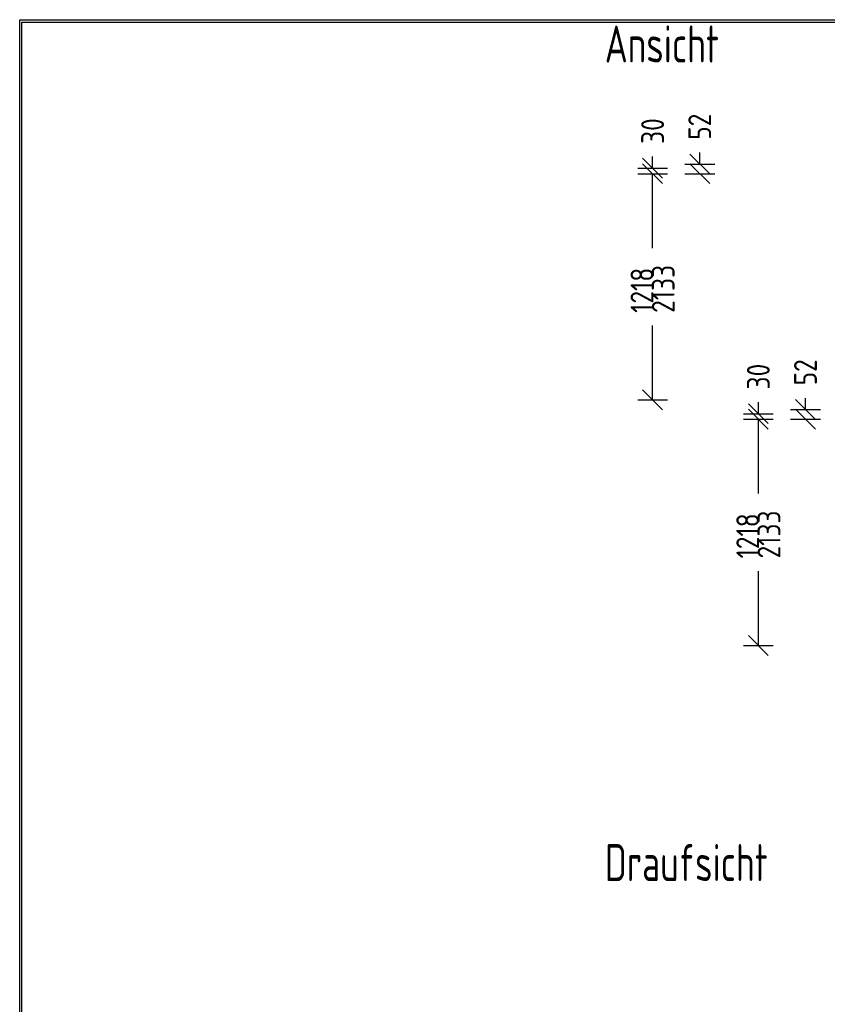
# Model space of a CAD drawing. Header units: millimetres. Extents: x -746391 to 410178, y -169697 to 100555.
# Tile 18 of 179: x 8294 to 12642, y -49555 to -44254. Entities that reach past the tile are written whole.
import ezdxf

# ---------------------------------------------------------------- set-up
doc = ezdxf.new("R2010")
doc.units = ezdxf.units.MM
doc.layers.add('1', color=7, linetype='Continuous')
doc.styles.get("Standard").update_dxf_attribs({"font": 'isocpeur.ttf', "width": 0.75})

# ---------------------------------------------------------------- blocks, each defined once
blk = doc.blocks.new('NWK17B0226701181756ANSK01')
at = {"layer": '1', "width": 0.69}
blk.add_text('Ansicht', height=199.52, dxfattribs=at).set_placement((3149.96, 12155.3))
blk = doc.blocks.new('NWK17B0226701181756MASS06')
at = {"layer": '1'}
for p, q in [((3607.53, 11662.7), (3714.77, 11555.5)), ((3661.15, 11609.1), (3661.15, 11671)), ((3580.72, 11609.1), (3741.58, 11609.1)), ((3607.53, 11610.7), (3714.77, 11503.5)), ((3580.72, 11557.1), (3741.58, 11557.1))]:
    blk.add_line(p, q, dxfattribs=at)
at = {"layer": '1', "width": 0.81}
blk.add_text('52', height=122.96, rotation=90, dxfattribs=at).set_placement((3722.63, 11739.4))
blk = doc.blocks.new('NWK17B0226701181756MKETT04')
at = {"layer": '1'}
blk.add_blockref('NWK17B0226701181756MASS06', (0, 0), dxfattribs=at)
blk = doc.blocks.new('NWK17B0226701181756MASS07')
at = {"layer": '1'}
for p, q in [((3353.87, 11610.7), (3461.11, 11503.5)), ((3327.06, 11557.1), (3487.92, 11557.1)), ((3407.49, 11156.9), (3407.49, 11557.1)), ((3407.49, 10339.1), (3407.49, 10739.3)), ((3353.87, 10392.7), (3461.11, 10285.5)), ((3327.06, 10339.1), (3487.92, 10339.1))]:
    blk.add_line(p, q, dxfattribs=at)
at = {"layer": '1', "width": 0.81}
for s, p in [('1218', (3411.74, 10807.8)), ('2133', (3526.2, 10807.8))]:
    blk.add_text(s, height=122.96, rotation=90, dxfattribs=at).set_placement(p)
blk = doc.blocks.new('NWK17B0226701181756MASS08')
at = {"layer": '1'}
for p, q in [((3353.87, 11640.7), (3461.11, 11533.5)), ((3353.87, 11610.7), (3461.11, 11503.5)), ((3407.49, 11587.1), (3407.49, 11649)), ((3327.06, 11587.1), (3487.92, 11587.1)), ((3327.06, 11557.1), (3487.92, 11557.1))]:
    blk.add_line(p, q, dxfattribs=at)
at = {"layer": '1', "width": 0.81}
blk.add_text('30', height=122.96, rotation=90, dxfattribs=at).set_placement((3468.97, 11717.4))
blk = doc.blocks.new('NWK17B0226701181756MKETT05')
at = {"layer": '1'}
for name in ['NWK17B0226701181756MASS08', 'NWK17B0226701181756MASS07']:
    blk.add_blockref(name, (0, 0), dxfattribs=at)
blk = doc.blocks.new('NWK17B0226701181756MGRP02')
at = {"layer": '1'}
for name in ['NWK17B0226701181756MKETT04', 'NWK17B0226701181756MKETT05']:
    blk.add_blockref(name, (0, 0), dxfattribs=at)
blk = doc.blocks.new('NWK17B0226701181756MASS09')
at = {"layer": '1'}
for p, q in [((4176.72, 10340.7), (4283.95, 10233.5)), ((4230.34, 10287.1), (4230.34, 10349)), ((4149.91, 10287.1), (4310.76, 10287.1)), ((4176.72, 10288.7), (4283.95, 10181.5)), ((4149.91, 10235.1), (4310.76, 10235.1))]:
    blk.add_line(p, q, dxfattribs=at)
at = {"layer": '1', "width": 0.81}
blk.add_text('52', height=122.96, rotation=90, dxfattribs=at).set_placement((4291.82, 10417.4))
blk = doc.blocks.new('NWK17B0226701181756MKETT06')
at = {"layer": '1'}
blk.add_blockref('NWK17B0226701181756MASS09', (0, 0), dxfattribs=at)
blk = doc.blocks.new('NWK17B0226701181756MASS10')
at = {"layer": '1'}
for p, q in [((3923.06, 10288.7), (4030.29, 10181.5)), ((3896.25, 10235.1), (4057.1, 10235.1)), ((3976.68, 9834.92), (3976.68, 10235.1)), ((3976.68, 9017.11), (3976.68, 9417.31)), ((3923.06, 9070.73), (4030.29, 8963.49)), ((3896.25, 9017.11), (4057.1, 9017.11))]:
    blk.add_line(p, q, dxfattribs=at)
at = {"layer": '1', "width": 0.81}
for s, p in [('1218', (3980.93, 9485.75)), ('2133', (4095.39, 9485.75))]:
    blk.add_text(s, height=122.96, rotation=90, dxfattribs=at).set_placement(p)
blk = doc.blocks.new('NWK17B0226701181756MASS11')
at = {"layer": '1'}
for p, q in [((3923.06, 10318.7), (4030.29, 10211.5)), ((3923.06, 10288.7), (4030.29, 10181.5)), ((3976.68, 10265.1), (3976.68, 10327)), ((3896.25, 10265.1), (4057.1, 10265.1)), ((3896.25, 10235.1), (4057.1, 10235.1))]:
    blk.add_line(p, q, dxfattribs=at)
at = {"layer": '1', "width": 0.81}
blk.add_text('30', height=122.96, rotation=90, dxfattribs=at).set_placement((4038.16, 10395.4))
blk = doc.blocks.new('NWK17B0226701181756MKETT07')
at = {"layer": '1'}
for name in ['NWK17B0226701181756MASS11', 'NWK17B0226701181756MASS10']:
    blk.add_blockref(name, (0, 0), dxfattribs=at)
blk = doc.blocks.new('NWK17B0226701181756MGRP03')
at = {"layer": '1'}
for name in ['NWK17B0226701181756MKETT06', 'NWK17B0226701181756MKETT07']:
    blk.add_blockref(name, (0, 0), dxfattribs=at)
blk = doc.blocks.new('NWK17B0226701181756ANS01')
at = {"layer": '1'}
for name in ['NWK17B0226701181756ANSK01', 'NWK17B0226701181756MGRP02', 'NWK17B0226701181756MGRP03']:
    blk.add_blockref(name, (0, 0), dxfattribs=at)
blk = doc.blocks.new('NWK17B0226701181756ANSK02')
at = {"layer": '1', "width": 0.69}
blk.add_text('Draufsicht', height=199.52, dxfattribs=at).set_placement((3149.96, 7748.67))
blk = doc.blocks.new('NWK17B0226701181756ANS02')
at = {"layer": '1'}
blk.add_blockref('NWK17B0226701181756ANSK02', (0, 0), dxfattribs=at)
blk = doc.blocks.new('NWK17B0226701181756KOPF03')
at = {"layer": '1'}
for p, q in [((0, 49.49), (0, 12386)), ((0, 12386), (18449.1, 12386)), ((12.37, 61.87), (12.37, 12373.6)), ((12.37, 12373.6), (18436.7, 12373.6))]:
    blk.add_line(p, q, dxfattribs=at)

msp = doc.modelspace()

# ---------------------------------------------------------------- block references
at = {"layer": '1'}
for name in ['NWK17B0226701181756KOPF03', 'NWK17B0226701181756ANS01', 'NWK17B0226701181756ANS02']:
    msp.add_blockref(name, (8293.9, -56640.1), dxfattribs=at)

doc.saveas('drawing.dxf')
